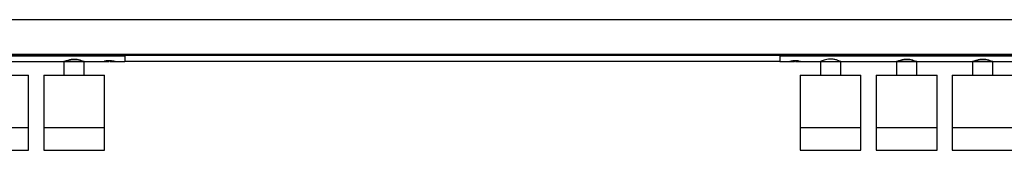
# Model space of a CAD drawing. Header units: millimetres. Extents: x 45 to 3063, y 649 to 1575.
# Tile 4 of 5: x 1564 to 2147, y 1001 to 1078. Entities that reach past the tile are written whole.
import ezdxf

# ---------------------------------------------------------------- set-up
doc = ezdxf.new("R2010")
doc.units = ezdxf.units.MM

msp = doc.modelspace()

# ---------------------------------------------------------------- linework, layer by layer
at = {"color": 7, "linetype": 'Continuous', "lineweight": 25}
for p, q in [((2801.68, 1077.64), (301.68, 1077.64)), ((301.68, 1057.2), (2801.68, 1057.2)), ((2801.68, 1057.13), (301.68, 1057.13)), ((1476.68, 1057.11), (1626.68, 1057.11)), ((1476.68, 1056.32), (1626.68, 1056.32)), ((1488.28, 1057.11), (1610.18, 1057.11)), ((1610.18, 1057.13), (1610.18, 1057.11)), ((1612.3, 1057.13), (1612.3, 1057.11)), ((1612.93, 1057.11), (1612.93, 1057.13)), ((1614.23, 1057.13), (1614.23, 1057.11)), ((1614.99, 1057.13), (1615.02, 1057.11)), ((1620.28, 1057.13), (1620.28, 1057.11)), ((1620.28, 1057.11), (1626.68, 1057.11)), ((1626.68, 1057.13), (1626.68, 1057.11)), ((1626.68, 1056.32), (1626.68, 1057.11)), ((1626.68, 1056.9), (2014.18, 1056.9)), ((2014.18, 1056.53), (1626.68, 1056.53)), ((1626.68, 1056.32), (1626.68, 1052.89)), ((2014.18, 1057.13), (2014.18, 1057.11)), ((2014.18, 1057.11), (2164.18, 1057.11)), ((2014.18, 1056.32), (2014.18, 1057.11)), ((2014.18, 1057.11), (2015.68, 1057.11)), ((2014.18, 1056.32), (2164.18, 1056.32)), ((2014.18, 1056.32), (2014.18, 1052.89)), ((2015.68, 1057.13), (2015.68, 1057.11)), ((2017.18, 1057.13), (2017.18, 1057.11)), ((2019.73, 1057.13), (2019.73, 1057.11)), ((2021.05, 1057.13), (2021.08, 1057.11)), ((2025.78, 1057.13), (2025.78, 1057.11)), ((2025.78, 1057.11), (2147.68, 1057.11)), ((1557.68, 1052.89), (1590.68, 1052.89)), ((1590.68, 1052.89), (1590.68, 1044.89)), ((1590.68, 1052.89), (1596.54, 1052.89)), ((1602.68, 1052.89), (1590.68, 1052.89)), ((1596.54, 1052.89), (1602.68, 1052.89)), ((1602.68, 1044.89), (1602.68, 1052.89)), ((1602.68, 1052.89), (1613.93, 1052.89)), ((1614.45, 1052.97), (1617.18, 1052.97)), ((1617.91, 1053.22), (1616.91, 1053.22)), ((1618.18, 1052.97), (1620.87, 1052.97)), ((1621.38, 1052.89), (1626.68, 1052.89)), ((1626.68, 1053.19), (2014.18, 1053.19)), ((2014.18, 1052.89), (2019.43, 1052.89)), ((2020, 1052.97), (2022.68, 1052.97)), ((2023.98, 1053.22), (2022.99, 1053.22)), ((2023.68, 1052.97), (2026.41, 1052.97)), ((2026.88, 1052.89), (2038.18, 1052.89)), ((2038.18, 1052.89), (2038.18, 1044.89)), ((2038.18, 1052.89), (2050.18, 1052.89)), ((2038.18, 1052.89), (2050.18, 1052.89)), ((2050.18, 1044.89), (2050.18, 1052.89)), ((2050.18, 1052.89), (2083.18, 1052.89)), ((2083.18, 1052.89), (2083.18, 1044.89)), ((2083.18, 1052.89), (2095.18, 1052.89)), ((2095.18, 1052.89), (2083.18, 1052.89)), ((2095.18, 1044.89), (2095.18, 1052.89)), ((2095.18, 1052.89), (2128.18, 1052.89)), ((2128.18, 1052.89), (2128.18, 1044.89)), ((2128.18, 1052.89), (2134.04, 1052.89)), ((2140.18, 1052.89), (2128.18, 1052.89)), ((2134.04, 1052.89), (2140.18, 1052.89)), ((2140.18, 1044.89), (2140.18, 1052.89)), ((2140.18, 1052.89), (2151.43, 1052.89)), ((1533.68, 1044.89), (1569.68, 1044.89)), ((1569.68, 1014.09), (1569.68, 1044.89)), ((1578.68, 1044.89), (1578.68, 1014.09)), ((1578.68, 1044.89), (1596.27, 1044.89)), ((1596.27, 1044.89), (1614.68, 1044.89)), ((1614.68, 1014.09), (1614.68, 1044.89)), ((2026.18, 1044.89), (2026.18, 1014.09)), ((2026.18, 1044.89), (2062.18, 1044.89)), ((2062.18, 1014.09), (2062.18, 1044.89)), ((2071.18, 1044.89), (2071.18, 1014.09)), ((2071.18, 1044.89), (2107.18, 1044.89)), ((2107.18, 1014.09), (2107.18, 1044.89)), ((2116.18, 1044.89), (2116.18, 1014.09)), ((2116.18, 1044.89), (2133.77, 1044.89)), ((2133.77, 1044.89), (2152.18, 1044.89)), ((1533.68, 1014.09), (1569.68, 1014.09)), ((1551.59, 1014.09), (1569.68, 1014.09)), ((1569.68, 1000.59), (1569.68, 1014.09)), ((1578.68, 1014.09), (1578.68, 1000.59)), ((1578.68, 1014.09), (1614.68, 1014.09)), ((1578.68, 1014.09), (1596.27, 1014.09)), ((1596.27, 1014.09), (1614.68, 1014.09)), ((1614.68, 1000.59), (1614.68, 1014.09)), ((2026.18, 1014.09), (2026.18, 1000.59)), ((2026.18, 1014.09), (2062.18, 1014.09)), ((2026.18, 1014.09), (2062.18, 1014.09)), ((2062.18, 1000.59), (2062.18, 1014.09)), ((2071.18, 1014.09), (2071.18, 1000.59)), ((2071.18, 1014.09), (2089.09, 1014.09)), ((2071.18, 1014.09), (2107.18, 1014.09)), ((2089.09, 1014.09), (2107.18, 1014.09)), ((2107.18, 1000.59), (2107.18, 1014.09)), ((2116.18, 1014.09), (2116.18, 1000.59)), ((2116.18, 1014.09), (2152.18, 1014.09)), ((2116.18, 1014.09), (2133.77, 1014.09)), ((2133.77, 1014.09), (2152.18, 1014.09)), ((1551.59, 1000.59), (1569.68, 1000.59)), ((1578.68, 1000.59), (1614.68, 1000.59)), ((2026.18, 1000.59), (2062.18, 1000.59)), ((2071.18, 1000.59), (2089.09, 1000.59)), ((2089.09, 1000.59), (2107.18, 1000.59)), ((2116.18, 1000.59), (2152.18, 1000.59))]:
    msp.add_line(p, q, dxfattribs=at)
at = {"color": 7, "linetype": 'Continuous', "lineweight": 25, "flags": 128}
for points in [[(1615.21, 1057.11), (1615.21, 1057.12), (1615.2, 1057.13)], [(1619.57, 1057.11), (1619.57, 1057.12), (1619.57, 1057.13)], [(2021.32, 1057.13), (2021.33, 1057.12), (2021.33, 1057.11)], [(2025.69, 1057.13), (2025.69, 1057.12), (2025.68, 1057.11)], [(1616.91, 1053.22), (1616.98, 1053.11), (1617.05, 1053.03), (1617.11, 1052.99), (1617.18, 1052.97), (1617.25, 1052.99), (1617.32, 1053.03), (1617.39, 1053.11), (1617.45, 1053.22)], [(2023.37, 1053.22), (2023.45, 1053.11), (2023.52, 1053.03), (2023.6, 1052.99), (2023.68, 1052.97), (2023.75, 1052.99), (2023.83, 1053.03), (2023.9, 1053.11), (2023.98, 1053.22)]]:
    msp.add_lwpolyline(points, dxfattribs=at)
at = {"color": 7, "linetype": 'Continuous', "lineweight": 25}
for centre, radius, start, end in [((1618.27, 1053.34), 0.38, 197.78195, 256.00495), ((2022.6, 1053.38), 0.413, 281.39262, 338.31596)]:
    msp.add_arc(centre, radius, start, end, dxfattribs=at)
for points, knots in [([(1590.68, 1052.89), (1590.69, 1052.89), (1590.72, 1052.9), (1591.11, 1053.1), (1592.14, 1053.54), (1593.68, 1054.06), (1595.62, 1054.43), (1597.61, 1054.43), (1599.4, 1054.13), (1600.95, 1053.64), (1602.14, 1053.14), (1602.64, 1052.91), (1602.67, 1052.89), (1602.68, 1052.89)], [0, 0, 0, 0, 0.034782, 0.130608, 0.229374, 0.337248, 0.449116, 0.550532, 0.643801, 0.74338, 0.853745, 0.963791, 1, 1, 1, 1]), ([(1619.82, 1057.11), (1619.82, 1057.11), (1619.83, 1057.11), (1619.84, 1057.12), (1619.85, 1057.13)], [0, 0, 0, 0, 0.240123, 1, 1, 1, 1]), ([(2050.18, 1052.89), (2050.12, 1052.92), (2050, 1052.97), (2049.09, 1053.39), (2047.7, 1053.91), (2045.85, 1054.36), (2043.83, 1054.47), (2041.98, 1054.24), (2040.35, 1053.8), (2039.03, 1053.28), (2038.28, 1052.94), (2038.21, 1052.9), (2038.18, 1052.89)], [0, 0, 0, 0, 0.099421, 0.198624, 0.303522, 0.415658, 0.521207, 0.61543, 0.711933, 0.819593, 0.931402, 1, 1, 1, 1]), ([(2083.18, 1052.89), (2083.19, 1052.89), (2083.22, 1052.9), (2083.61, 1053.1), (2084.64, 1053.54), (2086.18, 1054.06), (2088.12, 1054.43), (2090.11, 1054.43), (2091.9, 1054.13), (2093.45, 1053.64), (2094.64, 1053.14), (2095.14, 1052.91), (2095.17, 1052.89), (2095.18, 1052.89)], [0, 0, 0, 0, 0.034782, 0.130608, 0.229374, 0.337248, 0.449116, 0.550532, 0.643801, 0.74338, 0.853745, 0.963791, 1, 1, 1, 1]), ([(2128.18, 1052.89), (2128.19, 1052.89), (2128.22, 1052.9), (2128.61, 1053.1), (2129.64, 1053.54), (2131.18, 1054.06), (2133.12, 1054.43), (2135.11, 1054.43), (2136.9, 1054.13), (2138.45, 1053.64), (2139.64, 1053.14), (2140.14, 1052.91), (2140.17, 1052.89), (2140.18, 1052.89)], [0, 0, 0, 0, 0.034782, 0.130608, 0.229374, 0.337248, 0.449116, 0.550532, 0.643801, 0.74338, 0.853745, 0.963791, 1, 1, 1, 1]), ([(1613.93, 1052.89), (1613.97, 1052.9), (1614.05, 1052.92), (1614.66, 1053.09), (1615.58, 1053.29), (1616.76, 1053.45), (1618.03, 1053.48), (1619.23, 1053.38), (1620.28, 1053.19), (1621.04, 1053), (1621.43, 1052.89), (1621.39, 1052.9), (1621.38, 1052.9)], [0, 0, 0, 0, 0.104171, 0.20824, 0.315012, 0.424139, 0.530179, 0.632423, 0.736104, 0.844106, 0.952783, 1, 1, 1, 1]), ([(1620.87, 1052.98), (1620.86, 1052.98), (1620.84, 1052.97), (1620.47, 1053.05), (1619.79, 1053.18), (1618.84, 1053.33), (1617.78, 1053.42), (1616.68, 1053.42), (1615.69, 1053.31), (1614.94, 1053.15), (1614.49, 1053.02), (1614.41, 1052.97), (1614.44, 1052.97), (1614.45, 1052.97)], [0, 0, 0, 0, 0.044773, 0.139512, 0.248015, 0.352739, 0.455328, 0.560236, 0.668186, 0.775396, 0.880029, 0.984579, 1, 1, 1, 1]), ([(2019.43, 1052.89), (2019.47, 1052.9), (2019.55, 1052.92), (2020.16, 1053.09), (2021.08, 1053.29), (2022.26, 1053.45), (2023.53, 1053.48), (2024.73, 1053.38), (2025.78, 1053.19), (2026.54, 1053), (2026.93, 1052.89), (2026.89, 1052.9), (2026.88, 1052.9)], [0, 0, 0, 0, 0.104171, 0.20824, 0.315012, 0.424139, 0.530179, 0.632423, 0.736104, 0.844106, 0.952783, 1, 1, 1, 1]), ([(2025.03, 1053.31), (2024.85, 1053.34), (2024.38, 1053.4), (2023.42, 1053.43), (2022.32, 1053.36), (2021.31, 1053.22), (2020.53, 1053.07), (2020.07, 1052.98), (2020.02, 1052.98), (2020, 1052.98)], [0, 0, 0, 0, 0.100603, 0.258658, 0.422048, 0.587047, 0.748438, 0.908233, 1, 1, 1, 1]), ([(2026.41, 1052.97), (2026.42, 1052.98), (2026.45, 1052.99), (2026.18, 1053.08), (2026.03, 1053.12)], [0, 0, 0, 0, 0.463154, 1, 1, 1, 1])]:
    msp.add_open_spline(points, degree=3, knots=knots, dxfattribs=at)

doc.saveas('drawing.dxf')
